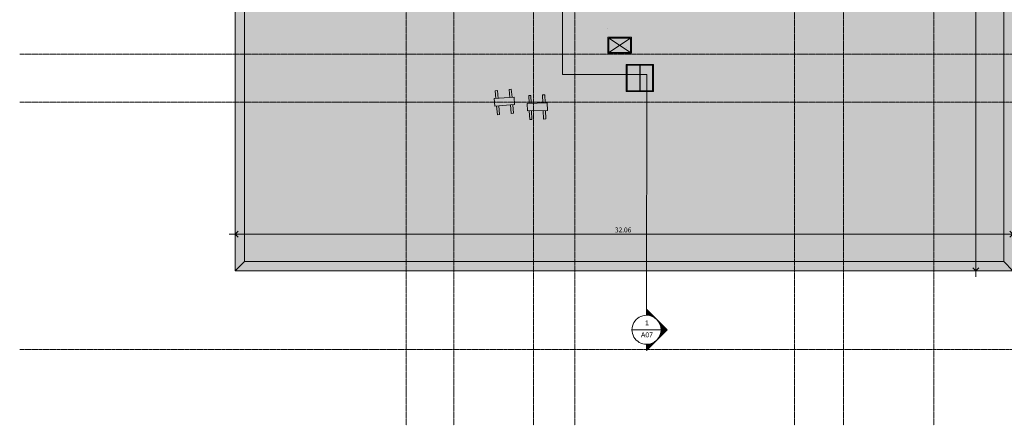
# Model space of a CAD drawing. Header units: millimetres. Extents: x -30105 to 31406, y -9487 to 39752.
# Tile 1 of 11: x -30105 to 10479, y -9487 to 7248. Entities that reach past the tile are written whole.
import ezdxf

# ---------------------------------------------------------------- set-up
doc = ezdxf.new("R2010")
doc.units = ezdxf.units.MM
doc.linetypes.add('Ligne de quadrillage', pattern=[22.225, 12.7, -3.175, 3.175, -3.175])
for name, color, linetype, lineweight in [('A-ANNO-DIMS', 211, 'Continuous', 9), ('A-ANNO-DIMS-100', 211, 'Continuous', 9), ('A-FLOR', 192, 'Continuous', 9), ('A-FLOR-PATT', 8, 'Continuous', 9), ('A-GENM', 13, 'Continuous', 9), ('G-ANNO-SYMB', 111, 'Continuous', 9), ('S-GRID', 1, 'Continuous', 9)]:
    doc.layers.add(name, color=color, linetype=linetype, lineweight=lineweight)
doc.styles.add('Arial_1', font='arial.ttf', dxfattribs={"height": 200})
doc.styles.add('Trebuchet MS_B', font='txt', dxfattribs={"height": 200})
doc.dimstyles.new('Cotes_linéaires_rouge_2mm', dxfattribs={"dimscale": 304.8, "dimtxt": 206.190181, "dimasz": 0.410105, "dimexe": 0.82021, "dimexo": 0.0625, "dimgap": 0.065617, "dimtad": 1, "dimlfac": 0.001, "dimrnd": 0.01, "dimzin": 0, "dimdsep": 46, "dimtxsty": 'Trebuchet MS_B', "dimblk1": 'OPEN30', "dimblk2": 'OPEN30', "dimsah": 1, "dimcen": 0.09, "dimdle": 0.82021, "dimazin": 0, "dimtfac": 1, "dimtdec": 4, "dimtix": 1, "dimtmove": 0, "dimatfit": 3, "dimfxl": 1.64042, "dimfxlon": 1, "dimtvp": 1, "dimtolj": 1, "dimtzin": 0, "dimarcsym": 2})

# ---------------------------------------------------------------- blocks, each defined once
blk = doc.blocks.new('Skydome 4 - Skydome 110x110-1197150-Niveau 3')
at = {"layer": 'A-GENM'}
blk.add_hatch(color=256, dxfattribs=at).paths.add_polyline_path([(-524.6, 524.6), (-524.6, -524.6), (524.6, -524.6), (524.6, 524.6)])
for p, q in [((-562.7, -562.7), (-562.7, 562.7)), ((562.7, 562.7), (-562.7, 562.7)), ((-524.6, 524.6), (-524.6, -524.6)), ((-524.6, 524.6), (524.6, 524.6)), ((524.6, 524.6), (-524.6, 524.6)), ((-524.6, 524.6), (-524.6, -524.6)), ((-20, 524.6), (-20, -524.6)), ((0, 524.6), (0, -524.6)), ((524.6, -524.6), (524.6, 524.6)), ((524.6, -524.6), (524.6, 524.6)), ((562.7, 562.7), (562.7, -562.7)), ((562.7, -562.7), (-562.7, -562.7)), ((-524.6, -524.6), (524.6, -524.6)), ((-524.6, -524.6), (524.6, -524.6))]:
    blk.add_line(p, q, dxfattribs=at)
blk = doc.blocks.new('Conduit Gaz1 - Conduit Gaz-1187287-Niveau 3')
at = {"layer": 'A-GENM'}
blk.add_hatch(color=256, dxfattribs=at).paths.add_polyline_path([(-3682, -10523), (-3744, -9705), (-4051, -9728), (-3990, -10546)])
h = blk.add_hatch(color=256, dxfattribs=at)
h.paths.add_polyline_path([(-3327, -10413), (-3335, -10323), (-3694, -10357), (-3688, -10447), (-3682, -10446)])
h.paths.add_polyline_path([(-3380, -9841), (-3389, -9751), (-3738, -9784), (-3731, -9874), (-3682, -9869)])
h.paths.add_polyline_path([(-3995, -10475), (-4002, -10386), (-4324, -10416), (-4315, -10505), (-4051, -10481)])
h.paths.add_polyline_path([(-4038, -9902), (-4045, -9812), (-4377, -9843), (-4369, -9933), (-4051, -9903)])
for p, q in [((-3744, -9705), (-4051, -9728)), ((-4051, -9728), (-3990, -10546)), ((-3682, -10523), (-3744, -9705)), ((-4045, -9812), (-4377, -9843)), ((-4377, -9843), (-4369, -9933)), ((-4369, -9933), (-4038, -9902)), ((-3389, -9751), (-3738, -9784)), ((-3731, -9874), (-3380, -9841)), ((-3380, -9841), (-3389, -9751)), ((-4002, -10386), (-4324, -10416)), ((-4324, -10416), (-4315, -10505)), ((-4315, -10505), (-3995, -10475)), ((-3990, -10546), (-3682, -10523)), ((-3335, -10323), (-3694, -10357)), ((-3688, -10447), (-3327, -10413)), ((-3327, -10413), (-3335, -10323))]:
    blk.add_line(p, q, dxfattribs=at)
blk = doc.blocks.new('Conduit Gaz2 - Conduit Gaz-1188166-Niveau 3')
at = {"layer": 'A-GENM'}
blk.add_hatch(color=256, dxfattribs=at).paths.add_polyline_path([(-3682, -10523), (-3744, -9705), (-4051, -9728), (-3990, -10546)])
h = blk.add_hatch(color=256, dxfattribs=at)
h.paths.add_polyline_path([(-3327, -10413), (-3335, -10323), (-3694, -10357), (-3688, -10447), (-3504, -10430)])
h.paths.add_polyline_path([(-3380, -9841), (-3389, -9751), (-3738, -9784), (-3731, -9874), (-3534, -9855)])
h.paths.add_polyline_path([(-3995, -10475), (-4002, -10386), (-4324, -10416), (-4315, -10505), (-4012, -10477)])
h.paths.add_polyline_path([(-4038, -9902), (-4045, -9812), (-4377, -9843), (-4369, -9933), (-4042, -9903)])
for p, q in [((-3744, -9705), (-4051, -9728)), ((-4051, -9728), (-3990, -10546)), ((-3682, -10523), (-3744, -9705)), ((-4045, -9812), (-4377, -9843)), ((-4377, -9843), (-4369, -9933)), ((-4369, -9933), (-4038, -9902)), ((-3389, -9751), (-3738, -9784)), ((-3731, -9874), (-3380, -9841)), ((-3380, -9841), (-3389, -9751)), ((-4002, -10386), (-4324, -10416)), ((-4324, -10416), (-4315, -10505)), ((-4315, -10505), (-3995, -10475)), ((-3990, -10546), (-3682, -10523)), ((-3335, -10323), (-3694, -10357)), ((-3688, -10447), (-3327, -10413)), ((-3327, -10413), (-3335, -10323))]:
    blk.add_line(p, q, dxfattribs=at)
blk = doc.blocks.new('Famille 0 - Famille 85x55-1194471-Niveau 3')
at = {"layer": 'A-GENM'}
blk.add_hatch(color=256, dxfattribs=at).paths.add_polyline_path([(300, 450), (-300, 450), (-300, -450), (300, -450)])
for p, q in [((332, 482), (-333, 482)), ((-333, 482), (-333, -483)), ((300, 450), (-300, -450)), ((300, -450), (-300, 450)), ((300, 450), (-300, 450)), ((-300, 450), (-300, -450)), ((-300, 450), (300, 450)), ((-300, -450), (-300, 450)), ((300, -450), (300, 450)), ((300, 450), (300, -450)), ((332, -483), (332, 482)), ((80, 260), (80, 260)), ((80, 260), (80, 260)), ((-696, -516), (-697, -517)), ((-333, -483), (332, -483)), ((-300, -450), (300, -450)), ((300, -450), (-300, -450))]:
    blk.add_line(p, q, dxfattribs=at)
blk = doc.blocks.new('accortère2 - accortère-1436305-Niveau 3')
at = {"layer": 'A-GENM'}
h = blk.add_hatch(color=9, dxfattribs=at)
h.paths.add_polyline_path([(-25479, 9974), (-25479, 10456), (-25859, 10836), (-25859, 9974)])
h.paths.add_polyline_path([(-25479, 9866), (-25859, 9866), (-25859, -21221), (-25479, -20841), (-25479, 9866)])
for points in [[(3112, 10836), (-25859, 10836), (-25479, 10456), (2732, 10456)], [(3112, 10836), (2732, 10456), (2732, -20841), (3112, -21221), (3112, 10456)], [(3112, -21221), (2732, -20841), (-25479, -20841), (-25859, -21221), (2732, -21221)]]:
    blk.add_hatch(color=9, dxfattribs=at).paths.add_polyline_path(points)
for p, q in [((-25859, 9974), (-25859, 10836)), ((-25859, 10836), (3112, 10836)), ((-25479, 10456), (-25859, 10836)), ((3112, 10836), (2732, 10456)), ((3112, 10836), (3112, -21221)), ((-25479, 9974), (-25479, 10456)), ((-25479, 10456), (2732, 10456)), ((2732, 10456), (2732, -20841)), ((-25859, -21221), (-25859, 9866)), ((-25479, -20841), (-25479, 9866)), ((-25859, -21221), (-25479, -20841)), ((2732, -20841), (-25479, -20841)), ((3112, -21221), (2732, -20841)), ((3112, -21221), (-25859, -21221))]:
    blk.add_line(p, q, dxfattribs=at)
blk = doc.blocks.new('Coupe - Extrémité de la ligne de coupe - Pleine-1561-Niveau 3')
at = {"layer": 'G-ANNO-SYMB'}
h = blk.add_hatch(color=256, dxfattribs=at)
edge = h.paths.add_edge_path()
edge.add_line((-6, 8.49), (-6, 6))
edge.add_arc((-6, 0), 6, 90, 135)
edge.add_line((-10.24, 4.24), (-6, 8.49))
h = blk.add_hatch(color=256, dxfattribs=at)
edge = h.paths.add_edge_path()
edge.add_line((-6, 8.49), (-1.76, 4.24))
edge.add_arc((-6, 0), 6, 45, 90)
edge.add_line((-6, 6), (-6, 8.49))
h = blk.add_hatch(color=256, dxfattribs=at)
edge = h.paths.add_edge_path()
edge.add_line((-14.49, 0), (-10.24, 4.24))
edge.add_arc((-6, 0), 6, 135, 180)
edge.add_line((-12, 0), (-14.49, 0))
h = blk.add_hatch(color=256, dxfattribs=at)
edge = h.paths.add_edge_path()
edge.add_line((2.49, 0), (0, 0))
edge.add_arc((-6, 0), 6, 360, 405)
edge.add_line((-1.76, 4.24), (2.49, 0))
for p, q in [((-6, 8.49), (-14.49, 0)), ((-6, 8.49), (-10.24, 4.24)), ((-6, 8.49), (2.49, 0)), ((-6, 6), (-6, 8.49)), ((-6, 8.49), (-6, 6)), ((-1.76, 4.24), (-6, 8.49)), ((-10.24, 4.24), (-14.49, 0)), ((2.49, 0), (-1.76, 4.24)), ((-14.49, 0), (-12, 0)), ((0, 0), (2.49, 0)), ((-12, 0), (-14.49, 0)), ((0, 0), (2.49, 0))]:
    blk.add_line(p, q, dxfattribs=at)
for start, end in [(360, 180), (135, 180), (90, 135), (45, 90), (360, 45), (180, 360)]:
    blk.add_arc((-6, 0), 6, start, end, dxfattribs=at)
blk = doc.blocks.new('DIMBLOCK12-Niveau 3')
at = {"layer": 'A-ANNO-DIMS-100'}
for p, q in [((9309, 26094), (9309, -3362)), ((9809, 25844), (9059, 25844)), ((9309, 25844), (9809, 25844)), ((9809, -3112), (9059, -3112)), ((9309, -3112), (9809, -3112))]:
    blk.add_line(p, q, dxfattribs=at)
at = {"layer": 'A-ANNO-DIMS-100', "lineweight": 25}
for p, q in [((9309, 25844), (9184, 25719)), ((9309, 25844), (9434, 25719)), ((9309, -3112), (9184, -2987)), ((9309, -3112), (9434, -2987))]:
    blk.add_line(p, q, dxfattribs=at)
at = {"layer": 'A-ANNO-DIMS-100', "color": 0, "insert": (9033, 10987), "char_height": 200, "width": 910.03, "attachment_point": 1, "rotation": 90, "line_spacing_factor": 1.048425, "style": 'Trebuchet MS_B'}
blk.add_mtext('28.96', dxfattribs=at)
blk = doc.blocks.new('_Open30')
at = {"color": 0, "linetype": 'ByBlock', "lineweight": -2}
for p, q in [((-1, 0.27), (0, 0)), ((0, 0), (-1, -0.27)), ((0, 0), (-1, 0))]:
    blk.add_line(p, q, dxfattribs=at)
blk = doc.blocks.new('DIMBLOCK13-Niveau 3')
at = {"layer": 'A-ANNO-DIMS-100'}
for p, q in [((11086, -1602), (-21471, -1602)), ((-21221, -2102), (-21221, -1352)), ((-21221, -1602), (-21221, -2102)), ((10836, -2102), (10836, -1352)), ((10836, -1602), (10836, -2102))]:
    blk.add_line(p, q, dxfattribs=at)
at = {"layer": 'A-ANNO-DIMS-100', "lineweight": 25}
for p, q in [((-21221, -1602), (-21096, -1477)), ((-21221, -1602), (-21096, -1727)), ((10836, -1602), (10711, -1477)), ((10836, -1602), (10711, -1727))]:
    blk.add_line(p, q, dxfattribs=at)
at = {"layer": 'A-ANNO-DIMS-100', "color": 0, "insert": (-5572, -1326), "char_height": 200, "width": 910.03, "attachment_point": 1, "line_spacing_factor": 1.048425, "style": 'Trebuchet MS_B'}
blk.add_mtext('32.06', dxfattribs=at)

msp = doc.modelspace()

# ---------------------------------------------------------------- hatches: boundary and pattern name
at = {"layer": 'A-FLOR-PATT'}
h = msp.add_hatch(dxfattribs=at)
h.set_pattern_fill('FP_1', color=256, style=0, pattern_type=2)
h.set_pattern_definition([(228.013, (26612.693, 33886.724), (-4063.98296, -4572.014467), [68.344, -6766.097]), (184.97, (26566.973, 33835.924), (6095.998235, 508.027554), [117.281, -11610.81]), (132.51, (26450.133, 33825.764), (5079.956911, -5588.039916), [82.696, -8186.944]), (267.274, (26252.013, 33698.764), (507.944739, 10160.002387), [106.801, -10573.287]), (292.834, (26246.933, 33592.084), (-2540.036433, 6095.984792), [104.727, -10367.961]), (357.274, (26287.573, 33495.564), (-10160.002387, 507.944739), [106.801, -10573.287]), (37.694, (26394.253, 33490.484), (-6604.0212724, -5079.971602), [141.239, -13982.623]), (72.255, (26506.013, 33576.844), (3556.064373, 11175.9797744), [133.344, -13201.051]), (121.43, (26546.653, 33703.844), (-4064.050451, 6603.968875), [107.163, -10609.109]), (175.236, (26490.773, 33795.284), (5587.99703, -508.03486), [122.343, -5994.788]), (222.397, (26368.853, 33805.444), (-6096.042793, -5587.9536466), [158.216, -15663.354]), (138.814, (26754.933, 33693.684), (-3555.99644, 3048.00451), [54.001, -5346.113]), (171.469, (26714.293, 33729.244), (6603.995273, -1016.026947), [102.736, -10170.928]), (225, (26612.7, 33744.5), (6e-14, -507.9997), [71.842, -646.578]), (203.199, (26577.13, 33805.444), (2539.99304, 1016.01901), [38.688, -3830.124]), (291.801, (26541.57, 33790.2), (-507.98935, 1524.0036), [54.713, -2680.951]), (30.964, (26561.89, 33739.4), (1523.99591, 1016.00628), [88.864, -2873.26]), (161.565, (26638.1, 33785.12), (1015.9995, -508.0012), [64.257, -1542.18]), (16.39, (26246.933, 33790.204), (5079.987584, 1524.040597), [90.018, -8911.765]), (70.346, (26333.293, 33815.604), (-2032.017584, -5587.994288), [75.52, -7476.443]), (293.199, (26638.09, 33886.724), (-1016.01901, 2539.99304), [77.376, -3791.437]), (343.61, (26668.573, 33815.604), (-5079.987584, 1524.040597), [90.018, -8911.765]), (339.444, (26246.933, 33475.244), (-2540.00121, 1015.99825), [86.807, -4253.547]), (294.775, (26328.213, 33444.764), (-2539.986605, 5588.006294), [72.734, -7200.719]), (66.801, (26643.17, 33378.724), (1016.01901, 2539.99304), [77.376, -3791.437]), (17.354, (26673.653, 33449.844), (-6604.00137, -2031.997042), [85.157, -8430.475]), (69.444, (26394.253, 33378.724), (-1015.99825, -2540.00121), [43.404, -4296.951]), (101.31, (26612.69, 33378.72), (-508.00241, 2031.99947), [25.903, -2564.399]), (165.964, (26607.61, 33404.12), (1524.00192, -507.99336), [104.727, -1989.811]), (186.009, (26506.013, 33429.524), (5079.999491, 507.999348), [97.053, -9608.273]), (303.69, (26561.9, 33693.68), (-507.9988, 1016.00085), [73.265, -1758.355]), (353.157, (26602.533, 33632.724), (8635.9960294, -1016.0344176), [127.911, -12663.202]), (60.945, (26729.533, 33617.484), (-2032.025305, -3555.985883), [52.302, -5177.878]), (90, (26754.93, 33663.2), (-508, 508), [30.48, -477.52]), (120.256, (26495.853, 33444.764), (2031.972207, -3556.015085), [70.573, -6986.788]), (48.013, (26460.293, 33505.724), (4063.98296, 4572.014467), [136.689, -6697.752]), (0, (26551.73, 33607.3), (508, 508), [132.08, -375.92]), (325.305, (26683.813, 33607.324), (-5080.009366, 3555.98659), [80.322, -7951.863]), (254.055, (26749.85, 33561.604), (-507.98612, -2032.00347), [73.966, -3624.33]), (207.646, (26729.533, 33490.484), (-9651.997681, -5080.003305), [120.429, -11922.493]), (175.426, (26622.853, 33434.604), (-6603.9996056, 508.0093874), [127.406, -12613.17])])
h.paths.add_polyline_path([(-20839.115, -2732.468), (10455.885, -2732.468), (10455.885, 25478.989), (9974.237, 25478.989), (9974.237, 25328.989), (10040.382, 25328.989), (10040.382, 25168.989), (9974.237, 25168.989), (9974.237, 23387.216), (9907.368, 23386.318), (9462.585, 23129.764), (9492.73, 23077.55), (9354.166, 22997.55), (9323.988, 23049.82), (7002.493, 21710.768), (7033.218, 21657.55), (6894.654, 21577.55), (6863.897, 21630.824), (4525.077, 20281.778), (4556.386, 20227.55), (4417.822, 20147.55), (4386.48, 20201.835), (2217.35, 18950.667), (2262.025, 18873.288), (2123.461, 18793.288), (2078.753, 18870.724), (-1296.488, 16923.864), (-1263.975, 16867.55), (-1402.539, 16787.55), (-1435.084, 16843.92), (-2366.992, 16306.39), (-2236.237, 16079.916), (-2686.57, 15819.916), (-2817.431, 16046.574), (-3194.443, 15829.111), (-3174.036, 15803.281), (-3124.313, 15720.253), (-3085.69, 15631.516), (-3057.454, 15529.727), (-3044.115, 15437.383), (-3044.115, 9732.733), (-3058.986, 9636.275), (-3086.249, 9542.563), (-3126.372, 9451.645), (-3175.907, 9369.643), (-3236.786, 9293.36), (-3307.05, 9225.624), (-3385.511, 9167.579), (-3470.841, 9120.208), (-3561.597, 9084.312), (-3656.245, 9060.498), (-3756.393, 9049.169), (-8423.453, 9049.169), (-8517.585, 9059.989), (-8609.603, 9082.584), (-8700.731, 9118.042), (-8781.487, 9161.479), (-8858.612, 9216.52), (-8930.068, 9283.083), (-8989.101, 9353.418), (-9040.385, 9433.092), (-9081.219, 9518.593), (-9110.954, 9608.558), (-9129.115, 9701.553), (-9129.115, 15421.203), (-9118.219, 15511.599), (-9096.825, 15599.03), (-9064.874, 15683.736), (-9022.955, 15763.978), (-8971.678, 15838.589), (-8911.789, 15906.481), (-8844.161, 15966.667), (-8762.089, 16022.331), (-8689.719, 16060.543), (-8605.154, 16092.866), (-8517.312, 16114.77), (-8423.506, 16125.937), (-7503.699, 16125.937), (-7506.349, 16132.924), (-7511.87, 16178.394), (-7506.349, 16223.864), (-7490.107, 16266.692), (-7464.087, 16304.388), (-7429.803, 16334.761), (-7389.245, 16356.047), (-7344.772, 16367.009), (-7298.968, 16367.009), (-7253.291, 16355.415), (-7213.938, 16334.761), (-7179.653, 16304.388), (-7153.634, 16266.692), (-7137.391, 16223.864), (-7131.87, 16178.394), (-7137.391, 16132.924), (-7140.042, 16125.937), (-5978.699, 16125.937), (-5981.349, 16132.924), (-5986.87, 16178.394), (-5981.349, 16223.864), (-5965.107, 16266.692), (-5939.087, 16304.388), (-5904.803, 16334.761), (-5864.245, 16356.047), (-5819.772, 16367.009), (-5773.968, 16367.009), (-5729.495, 16356.047), (-5688.938, 16334.761), (-5654.653, 16304.388), (-5628.634, 16266.692), (-5612.391, 16223.864), (-5606.87, 16178.394), (-5612.391, 16132.924), (-5615.042, 16125.937), (-3744.165, 16125.937), (-3648.176, 16113.599), (-3549.398, 16086.908), (-3464.914, 16052.581), (-3377.117, 16002.232), (-3303.298, 15946.805), (-3267.354, 15911.734), (-2871.431, 16140.105), (-3009.561, 16379.351), (-2559.227, 16639.351), (-2420.992, 16399.921), (-1489.084, 16937.451), (-1527.539, 17004.057), (-1388.975, 17084.057), (-1350.488, 17017.394), (2024.753, 18964.254), (1998.461, 19009.794), (2137.025, 19089.794), (2163.35, 19044.198), (4332.48, 20295.366), (4292.822, 20364.057), (4431.386, 20444.057), (4471.077, 20375.309), (6809.897, 21724.355), (6769.654, 21794.057), (6908.218, 21874.057), (6948.493, 21804.298), (9269.988, 23143.351), (9229.166, 23214.057), (9367.73, 23294.057), (9408.585, 23223.295), (9866.237, 23487.271), (9866.237, 25168.989), (9790.382, 25168.989), (9790.382, 25328.989), (9866.237, 25328.989), (9866.237, 25478.989), (-20839.115, 25478.989), (-20839.115, 14167.451)])
h.paths.add_polyline_path([(-9084.821, 3126.945), (-9099.52, 3488.968), (-9175.83, 3487.202), (-9182.966, 3795.71), (-9112.041, 3797.351), (-9125.095, 4118.867), (-9035.126, 4122.52), (-9022.008, 3799.434), (-8537.395, 3810.643), (-8550.857, 4142.183), (-8460.888, 4145.836), (-8447.362, 3812.726), (-8363.186, 3814.673), (-8356.049, 3506.165), (-8434.841, 3504.343), (-8420.613, 3153.914), (-8510.582, 3150.261), (-8524.874, 3502.26), (-9009.487, 3491.05), (-8994.852, 3130.598)])
h.paths.add_polyline_path([(-10413.115, 3326.865), (-10446.74, 3687.622), (-10522.854, 3681.866), (-10546.126, 3989.578), (-10475.384, 3994.928), (-10505.248, 4315.32), (-10415.593, 4323.676), (-10385.584, 4001.72), (-9902.221, 4038.277), (-9933.016, 4368.657), (-9843.361, 4377.014), (-9812.421, 4045.068), (-9728.462, 4051.418), (-9705.189, 3743.707), (-9783.777, 3737.763), (-9751.228, 3388.559), (-9840.883, 3380.202), (-9873.578, 3730.971), (-10356.94, 3694.414), (-10323.46, 3335.222)])
h.paths.add_polyline_path([(-4021.415, 4280.165), (-5106.815, 4280.165), (-5106.815, 5405.565), (-3981.415, 5405.565), (-3981.415, 4280.165), (-4019.515, 4280.165)])
h.paths.add_polyline_path([(-4957.039, 5859.164), (-5856.553, 5859.164), (-5856.553, 6524.164), (-4891.553, 6524.164), (-4891.553, 5859.164), (-4924.053, 5859.164)])
h.paths.add_polyline_path([(17.332, 7569.599), (-1458.068, 7569.599), (-1458.068, 8820.18), (-1459.267, 8838.089), (-1458.068, 8838.575), (-1458.068, 9044.999), (17.332, 9044.999), (17.332, 7570.193)])
h.paths.add_polyline_path([(-8917.935, 8118.58), (-9737.935, 8119.018), (-9737.935, 8968.58), (-8887.935, 8968.58), (-8887.935, 8118.58)])
h.paths.add_polyline_path([(-134.923, 12603.88), (-1610.323, 12603.88), (-1610.323, 13854.461), (-1611.523, 13872.37), (-1610.323, 13872.856), (-1610.323, 14079.28), (-134.923, 14079.28), (-134.923, 12641.98)])
h.paths.add_polyline_path([(4617.877, 14399.312), (4579.777, 14399.312), (4579.777, 15874.712), (6055.177, 15874.712), (6055.177, 14399.312), (4619.777, 14399.312)])
h.paths.add_polyline_path([(-7245.266, 16125.937), (-7238.441, 16125.937), (-7227.901, 16144.192), (-7221.87, 16178.394), (-7227.901, 16212.596), (-7245.266, 16242.673), (-7271.87, 16264.997), (-7304.506, 16276.875), (-7339.235, 16276.875), (-7371.87, 16264.997), (-7398.475, 16242.673), (-7415.84, 16212.596), (-7421.87, 16178.394), (-7415.84, 16144.192), (-7405.3, 16125.937), (-7398.475, 16125.937)])
h.paths.add_polyline_path([(-5713.441, 16125.937), (-5702.901, 16144.192), (-5696.87, 16178.394), (-5702.901, 16212.596), (-5720.266, 16242.673), (-5746.87, 16264.997), (-5779.506, 16276.875), (-5814.235, 16276.875), (-5846.87, 16264.997), (-5873.475, 16242.673), (-5890.84, 16212.596), (-5896.87, 16178.394), (-5890.84, 16144.192), (-5880.3, 16125.937), (-5720.266, 16125.937)])
h.paths.add_polyline_path([(-5741.44, 16766.594), (-5741.44, 17981.594), (-4526.44, 17981.594), (-4526.44, 16766.594), (-5729.495, 16766.594)])
h.paths.add_polyline_path([(-7996.539, 21015.459), (-8011.752, 21178.669), (-8037.183, 21176.746), (-8041.708, 21236.575), (-8091.566, 21232.804), (-8100.509, 21351.057), (-8050.651, 21354.828), (-8056.685, 21434.6), (-8035.754, 21436.183), (-8049.598, 21584.704), (-7959.943, 21593.06), (-7945.954, 21442.974), (-7907.112, 21445.912), (-7910.883, 21495.77), (-7497.023, 21527.07), (-7507.108, 21635.269), (-7417.453, 21643.625), (-7402.581, 21484.07), (-7378.471, 21485.894), (-7358.969, 21228.039), (-7378.579, 21226.556), (-7364.395, 21074.381), (-7454.049, 21066.024), (-7468.379, 21219.765), (-7921.951, 21185.461), (-7906.885, 21023.816), (-7959.943, 21018.87)])

# ---------------------------------------------------------------- linework, layer by layer
at = {"layer": 'A-FLOR'}
msp.add_line((-20839.115, 25478.989), (-20839.115, -2732.468), dxfattribs=at)
at = {"layer": 'G-ANNO-SYMB'}
for p, q in [((-7736.956, 4984.232), (-7711.223, 31857.212)), ((-4258.168, 4980.9), (-7736.956, 4984.232)), ((-4267.672, -4944.597), (-4258.168, 4980.9)), ((-4868.247, -5544.596), (-3668.247, -5544.596))]:
    msp.add_line(p, q, dxfattribs=at)
at = {"layer": 'S-GRID', "linetype": 'Ligne de quadrillage', "lineweight": 18}
for p, q in [((-14169.115, -9486.555), (-14169.115, 38451.89)), ((-12204.115, -9486.555), (-12204.115, 38451.89)), ((-8921.615, -9486.555), (-8921.615, 38451.89)), ((-7229.115, -9486.555), (-7229.115, 38451.89)), ((1837.212, -9486.555), (1837.212, 38451.89)), ((3850.885, -9486.555), (3850.885, 38451.89)), ((7572.679, -9486.555), (7572.679, 38451.89)), ((-30105.329, 5818.989), (30105.854, 5818.989)), ((-30105.329, 3848.989), (30105.854, 3848.989)), ((-30105.329, -6364.063), (30105.854, -6364.063))]:
    msp.add_line(p, q, dxfattribs=at)

# ---------------------------------------------------------------- block references
at = {"layer": 'A-GENM'}
for name, p, rotation in [('accortère2 - accortère-1436305-Niveau 3', (0, 0), 270.0000000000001), ('Famille 0 - Famille 85x55-1194471-Niveau 3', (-5374.053, 6191.664), 269.9999999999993), ('Skydome 4 - Skydome 110x110-1197150-Niveau 3', (-4544.115, 4842.865), 180), ('Conduit Gaz1 - Conduit Gaz-1187287-Niveau 3', (0, 0), 270.0000000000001), ('Conduit Gaz2 - Conduit Gaz-1188166-Niveau 3', (1139.909, -740.341), 266.9999999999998)]:
    msp.add_blockref(name, p, dxfattribs=dict(at, rotation=rotation))
at = {"layer": 'G-ANNO-SYMB', "extrusion": (0, 0, -1), "xscale": 99.99999999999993, "yscale": 99.99999999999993, "zscale": 99.99999999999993, "rotation": 90.05486512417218}
msp.add_blockref('Coupe - Extrémité de la ligne de coupe - Pleine-1561-Niveau 3', (4267.672, -4944.597), dxfattribs=at)

# ---------------------------------------------------------------- texts
at = {"layer": 'G-ANNO-SYMB', "char_height": 200, "attachment_point": 1, "style": 'Arial_1'}
for s, insert, width in [('1', (-4326.005, -5155.679), 192.405), ('A07', (-4501.505, -5654.577), 617.29937)]:
    msp.add_mtext(s, dxfattribs=dict(at, insert=insert, width=width))

# ---------------------------------------------------------------- dimensions: what is measured, and where the dimension line sits
at = {"layer": 'A-ANNO-DIMS'}
for base, p1, p2, angle, override, picture, middle in [((9309.305, -3112.468), (9809.305, 25843.989), (9809.305, -3112.468), 90, {"dimpost": '<>', "dimfxl": 28956.457441}, 'DIMBLOCK12-Niveau 3', (9185.332, 11365.76)), ((-21221.253, -1601.955), (10835.885, -2101.955), (-21221.253, -2101.955), 0, {"dimpost": '<>', "dimfxl": 32057.137929}, 'DIMBLOCK13-Niveau 3', (-5192.684, -1477.982))]:
    dim = msp.add_linear_dim(base=base, p1=p1, p2=p2, angle=angle, dimstyle='Cotes_linéaires_rouge_2mm', override=override, dxfattribs=at)
    dim.commit()
    dim.dimension.update_dxf_attribs({"geometry": picture, "text_midpoint": middle})

doc.saveas('drawing.dxf')
